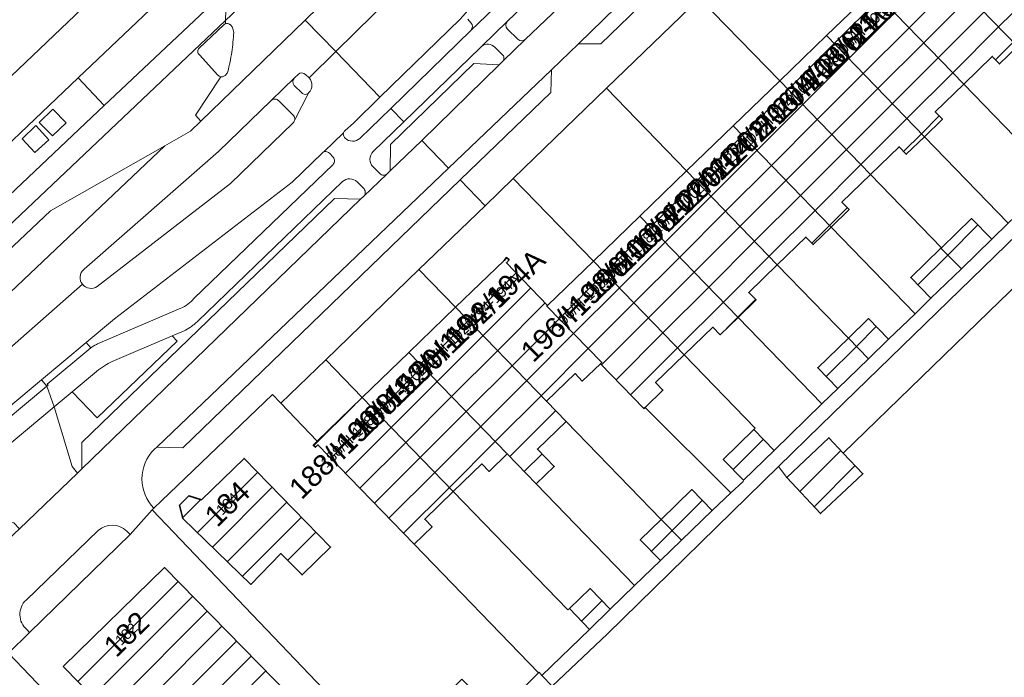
# Model space of a CAD drawing. Header units: metres. Extents: x 124322 to 125871, y 483990 to 485142.
# Tile 25 of 61: x 124645 to 124739, y 484591 to 484654. Entities that reach past the tile are written whole.
import ezdxf
from ezdxf.enums import TextEntityAlignment as Align

# ---------------------------------------------------------------- set-up
doc = ezdxf.new("R2010")
doc.units = ezdxf.units.M
for name, color, linetype, lineweight in [('00_GEO_Arcering', 252, 'Continuous', 15), ('B-RO-OG-BEBOUWING-GV', 7, 'Continuous', 35), ('B-RO-OG-BEBOUWING-T18', 7, 'Continuous', 18), ('B-RO-OG-BEBOUWING-T18 @ 0.5', 7, 'Continuous', 18), ('B-RO-OG-BEBOUWING-T18 @ 1', 7, 'Continuous', 18), ('B-RO-OG-TERREIN_ERF-GV', 7, 'Continuous', 0), ('B-RO-VH-VERHARDING_ASFALT-GV', 7, 'Continuous', 9), ('B-RO-VH-VERHARDING_GESLOTEN-GV', 252, 'Continuous', 18), ('B-RO-VH-VERHARDING_HALFVERHARDING_GRIND-GV', 7, 'Continuous', 9), ('B-RO-VH-VERHARDING_OPEN-GV', 7, 'Continuous', 9)]:
    doc.layers.add(name, color=color, linetype=linetype, lineweight=lineweight)
doc.styles.add('IBstijl', font='arial.ttf', dxfattribs={"height": 2})
pattern_1 = [(45, (0, 0), (-1.414213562, 1.414213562), [])]

# ---------------------------------------------------------------- blocks, each defined once
blk = doc.blocks.new('*U198')
at = {"layer": 'B-RO-OG-BEBOUWING-T18 @ 0.5', "style": 'IBstijl'}
blk.add_text('192/H-192/1', height=1, rotation=44.1, dxfattribs=at).set_placement((124685.672, 484622.587), align=Align.MIDDLE)
at = {"layer": 'B-RO-OG-BEBOUWING-T18 @ 1', "style": 'IBstijl'}
blk.add_text('192/H-192/1', height=2, rotation=44.1, dxfattribs=at).set_placement((124685.672, 484622.587), align=Align.MIDDLE)
blk = doc.blocks.new('*U311')
at = {"layer": 'B-RO-OG-BEBOUWING-T18 @ 0.5', "style": 'IBstijl'}
blk.add_text('188/H-188/1', height=1, rotation=44.1, dxfattribs=at).set_placement((124676.607, 484613.813), align=Align.MIDDLE)
at = {"layer": 'B-RO-OG-BEBOUWING-T18 @ 1', "style": 'IBstijl'}
blk.add_text('188/H-188/1', height=2, rotation=44.1, dxfattribs=at).set_placement((124676.607, 484613.813), align=Align.MIDDLE)
blk = doc.blocks.new('*U324')
at = {"layer": 'B-RO-OG-BEBOUWING-T18 @ 0.5', "style": 'IBstijl'}
blk.add_text('206/H-206/1', height=1, rotation=44.1, dxfattribs=at).set_placement((124721.113, 484648.546), align=Align.MIDDLE)
at = {"layer": 'B-RO-OG-BEBOUWING-T18 @ 1', "style": 'IBstijl'}
blk.add_text('206/H-206/1', height=2, rotation=44.1, dxfattribs=at).set_placement((124721.113, 484648.546), align=Align.MIDDLE)
blk = doc.blocks.new('*U326')
at = {"layer": 'B-RO-OG-BEBOUWING-T18 @ 0.5', "style": 'IBstijl'}
blk.add_text('202/H-202/1', height=1, rotation=44.1, dxfattribs=at).set_placement((124712.302, 484640.015), align=Align.MIDDLE)
at = {"layer": 'B-RO-OG-BEBOUWING-T18 @ 1', "style": 'IBstijl'}
blk.add_text('202/H-202/1', height=2, rotation=44.1, dxfattribs=at).set_placement((124712.302, 484640.015), align=Align.MIDDLE)
blk = doc.blocks.new('*U327')
at = {"layer": 'B-RO-OG-BEBOUWING-T18 @ 0.5', "style": 'IBstijl'}
blk.add_text('204/H-204/1', height=1, rotation=44.1, dxfattribs=at).set_placement((124716.797, 484644.367), align=Align.MIDDLE)
at = {"layer": 'B-RO-OG-BEBOUWING-T18 @ 1', "style": 'IBstijl'}
blk.add_text('204/H-204/1', height=2, rotation=44.1, dxfattribs=at).set_placement((124716.797, 484644.367), align=Align.MIDDLE)
blk = doc.blocks.new('*U333')
at = {"layer": 'B-RO-OG-BEBOUWING-T18 @ 0.5', "style": 'IBstijl'}
blk.add_text('194-194A', height=1, rotation=44.1, dxfattribs=at).set_placement((124690.285, 484627.052), align=Align.MIDDLE)
at = {"layer": 'B-RO-OG-BEBOUWING-T18 @ 1', "style": 'IBstijl'}
blk.add_text('194-194A', height=2, rotation=44.1, dxfattribs=at).set_placement((124690.285, 484627.052), align=Align.MIDDLE)
blk = doc.blocks.new('*U335')
at = {"layer": 'B-RO-OG-BEBOUWING-T18 @ 0.5', "style": 'IBstijl'}
blk.add_text('200/H-200/1', height=1, rotation=44.1, dxfattribs=at).set_placement((124707.702, 484635.561), align=Align.MIDDLE)
at = {"layer": 'B-RO-OG-BEBOUWING-T18 @ 1', "style": 'IBstijl'}
blk.add_text('200/H-200/1', height=2, rotation=44.1, dxfattribs=at).set_placement((124707.702, 484635.561), align=Align.MIDDLE)
blk = doc.blocks.new('*U338')
at = {"layer": 'B-RO-OG-BEBOUWING-T18 @ 0.5', "style": 'IBstijl'}
blk.add_text('198/H-198/1', height=1, rotation=44.1, dxfattribs=at).set_placement((124703.326, 484631.325), align=Align.MIDDLE)
at = {"layer": 'B-RO-OG-BEBOUWING-T18 @ 1', "style": 'IBstijl'}
blk.add_text('198/H-198/1', height=2, rotation=44.1, dxfattribs=at).set_placement((124703.326, 484631.325), align=Align.MIDDLE)
blk = doc.blocks.new('*U342')
at = {"layer": 'B-RO-OG-BEBOUWING-T18 @ 0.5', "style": 'IBstijl'}
blk.add_text('210/H-210/1', height=1, rotation=44.1, dxfattribs=at).set_placement((124730.177, 484657.321), align=Align.MIDDLE)
at = {"layer": 'B-RO-OG-BEBOUWING-T18 @ 1', "style": 'IBstijl'}
blk.add_text('210/H-210/1', height=2, rotation=44.1, dxfattribs=at).set_placement((124730.177, 484657.321), align=Align.MIDDLE)
blk = doc.blocks.new('*U346')
at = {"layer": 'B-RO-OG-BEBOUWING-T18 @ 0.5', "style": 'IBstijl'}
blk.add_text('182', height=1, rotation=44.1, dxfattribs=at).set_placement((124655.044, 484594.934), align=Align.MIDDLE)
at = {"layer": 'B-RO-OG-BEBOUWING-T18 @ 1', "style": 'IBstijl'}
blk.add_text('182', height=2, rotation=44.1, dxfattribs=at).set_placement((124655.044, 484594.934), align=Align.MIDDLE)
blk = doc.blocks.new('*U351')
at = {"layer": 'B-RO-OG-BEBOUWING-T18 @ 0.5', "style": 'IBstijl'}
blk.add_text('190/H-190/1', height=1, rotation=44.1, dxfattribs=at).set_placement((124681.043, 484618.106), align=Align.MIDDLE)
at = {"layer": 'B-RO-OG-BEBOUWING-T18 @ 1', "style": 'IBstijl'}
blk.add_text('190/H-190/1', height=2, rotation=44.1, dxfattribs=at).set_placement((124681.043, 484618.106), align=Align.MIDDLE)
blk = doc.blocks.new('*U354')
at = {"layer": 'B-RO-OG-BEBOUWING-T18 @ 0.5', "style": 'IBstijl'}
blk.add_text('208/H-208/1', height=1, rotation=44.1, dxfattribs=at).set_placement((124725.609, 484652.898), align=Align.MIDDLE)
at = {"layer": 'B-RO-OG-BEBOUWING-T18 @ 1', "style": 'IBstijl'}
blk.add_text('208/H-208/1', height=2, rotation=44.1, dxfattribs=at).set_placement((124725.609, 484652.898), align=Align.MIDDLE)
blk = doc.blocks.new('*U366')
at = {"layer": 'B-RO-OG-BEBOUWING-T18 @ 0.5', "style": 'IBstijl'}
blk.add_text('184', height=1, rotation=44.1, dxfattribs=at).set_placement((124664.712, 484607.41), align=Align.MIDDLE)
at = {"layer": 'B-RO-OG-BEBOUWING-T18 @ 1', "style": 'IBstijl'}
blk.add_text('184', height=2, rotation=44.1, dxfattribs=at).set_placement((124664.712, 484607.41), align=Align.MIDDLE)
blk = doc.blocks.new('*U374')
at = {"layer": 'B-RO-OG-BEBOUWING-T18 @ 0.5', "style": 'IBstijl'}
blk.add_text('196/H-196/1', height=1, rotation=44.1, dxfattribs=at).set_placement((124698.785, 484626.929), align=Align.MIDDLE)
at = {"layer": 'B-RO-OG-BEBOUWING-T18 @ 1', "style": 'IBstijl'}
blk.add_text('196/H-196/1', height=2, rotation=44.1, dxfattribs=at).set_placement((124698.785, 484626.929), align=Align.MIDDLE)

msp = doc.modelspace()

# ---------------------------------------------------------------- hatches: boundary and pattern name
at = {"layer": '00_GEO_Arcering'}
h = msp.add_hatch(dxfattribs=at)
h.set_pattern_fill('BEBOUWING', color=256)
h.set_pattern_definition(pattern_1)
h.paths.add_polyline_path([(124735.438, 484665.197), (124730.979, 484660.881), (124740.35, 484651.201), (124742.072, 484652.871), (124741.376, 484653.589), (124744.11, 484656.24)])
h = msp.add_hatch(dxfattribs=at)
h.set_pattern_fill('BEBOUWING', color=256)
h.set_pattern_definition(pattern_1)
h.paths.add_polyline_path([(124730.979, 484660.881), (124726.522, 484656.566), (124735.201, 484647.601), (124737.932, 484650.249), (124738.628, 484649.531), (124740.35, 484651.201)])
h = msp.add_hatch(dxfattribs=at)
h.set_pattern_fill('BEBOUWING', color=256)
h.set_pattern_definition(pattern_1)
h.paths.add_polyline_path([(124726.522, 484656.566), (124722.06, 484652.246), (124731.438, 484642.559), (124733.168, 484644.236), (124732.471, 484644.954), (124735.201, 484647.601)])
h = msp.add_hatch(dxfattribs=at)
h.set_pattern_fill('BEBOUWING', color=256)
h.set_pattern_definition(pattern_1)
h.paths.add_polyline_path([(124722.06, 484652.246), (124717.589, 484647.917), (124726.275, 484638.945), (124729.013, 484641.6), (124729.709, 484640.882), (124731.438, 484642.559)])
h = msp.add_hatch(dxfattribs=at)
h.set_pattern_fill('BEBOUWING', color=256)
h.set_pattern_definition(pattern_1)
h.paths.add_polyline_path([(124717.589, 484647.917), (124713.127, 484643.597), (124722.512, 484633.903), (124724.234, 484635.573), (124723.538, 484636.291), (124726.275, 484638.945)])
h = msp.add_hatch(dxfattribs=at)
h.set_pattern_fill('BEBOUWING', color=256)
h.set_pattern_definition(pattern_1)
h.paths.add_polyline_path([(124713.127, 484643.597), (124708.667, 484639.279), (124717.36, 484630.3), (124720.094, 484632.951), (124720.79, 484632.233), (124722.512, 484633.903)])
h = msp.add_hatch(dxfattribs=at)
h.set_pattern_fill('BEBOUWING', color=256)
h.set_pattern_definition(pattern_1)
h.paths.add_polyline_path([(124708.667, 484639.279), (124704.208, 484634.962), (124713.6, 484625.261), (124715.322, 484626.931), (124714.626, 484627.649), (124717.36, 484630.3)])
h = msp.add_hatch(dxfattribs=at)
h.set_pattern_fill('BEBOUWING', color=256)
h.set_pattern_definition(pattern_1)
h.paths.add_polyline_path([(124704.208, 484634.962), (124699.748, 484630.644), (124708.448, 484621.658), (124711.182, 484624.309), (124711.878, 484623.591), (124713.6, 484625.261)])
h = msp.add_hatch(dxfattribs=at)
h.set_pattern_fill('BEBOUWING', color=256)
h.set_pattern_definition(pattern_1)
h.paths.add_polyline_path([(124737.887, 484632.733), (124735.958, 484634.722), (124733.073, 484631.924), (124733.027, 484631.879), (124734.977, 484629.91)])
h = msp.add_hatch(dxfattribs=at)
h.set_pattern_fill('BEBOUWING', color=256)
h.set_pattern_definition(pattern_1)
h.paths.add_polyline_path([(124734.977, 484629.91), (124733.027, 484631.879), (124730.137, 484629.076), (124732.066, 484627.087)])
h = msp.add_hatch(dxfattribs=at)
h.set_pattern_fill('BEBOUWING', color=256)
h.set_pattern_definition(pattern_1)
h.paths.add_polyline_path([(124695.373, 484626.409), (124691.429, 484630.482), (124691.68, 484630.761), (124691.45, 484630.987), (124691.199, 484630.719), (124686.554, 484626.222), (124695.261, 484617.225), (124697.993, 484619.874), (124698.689, 484619.156), (124700.435, 484620.816), (124700.556, 484620.933), (124695.294, 484626.332)])
h = msp.add_hatch(dxfattribs=at)
h.set_pattern_fill('BEBOUWING', color=256)
h.set_pattern_definition(pattern_1)
h.paths.add_polyline_path([(124699.748, 484630.644), (124695.373, 484626.409), (124695.294, 484626.332), (124700.556, 484620.933), (124700.435, 484620.816), (124704.594, 484616.528), (124704.708, 484616.639), (124706.41, 484618.289), (124705.714, 484619.007), (124708.448, 484621.658)])
h = msp.add_hatch(dxfattribs=at)
h.set_pattern_fill('BEBOUWING', color=256)
h.set_pattern_definition(pattern_1)
h.paths.add_polyline_path([(124686.554, 484626.222), (124682.091, 484621.904), (124691.499, 484612.184), (124694.281, 484609.31), (124696.004, 484610.98), (124694.396, 484612.639), (124697.132, 484615.292), (124695.261, 484617.225)])
h = msp.add_hatch(dxfattribs=at)
h.set_pattern_fill('BEBOUWING', color=256)
h.set_pattern_definition(pattern_1)
h.paths.add_polyline_path([(124724.16, 484623.277), (124726.083, 484621.283), (124728.017, 484623.16), (124726.088, 484625.148)])
h = msp.add_hatch(dxfattribs=at)
h.set_pattern_fill('BEBOUWING', color=256)
h.set_pattern_definition(pattern_1)
h.paths.add_polyline_path([(124726.083, 484621.283), (124724.16, 484623.277), (124721.237, 484620.44), (124723.165, 484618.453)])
h = msp.add_hatch(dxfattribs=at)
h.set_pattern_fill('BEBOUWING', color=256)
h.set_pattern_definition(pattern_1)
h.paths.add_polyline_path([(124682.091, 484621.904), (124677.629, 484617.585), (124686.345, 484608.579), (124689.077, 484611.228), (124689.773, 484610.51), (124691.499, 484612.184)])
h = msp.add_hatch(dxfattribs=at)
h.set_pattern_fill('BEBOUWING', color=256)
h.set_pattern_definition(pattern_1)
h.paths.add_polyline_path([(124677.629, 484617.585), (124673.295, 484613.391), (124673.17, 484613.269), (124672.939, 484613.029), (124673.149, 484612.818), (124673.386, 484613.047), (124682.586, 484603.541), (124684.31, 484605.212), (124683.613, 484605.93), (124686.345, 484608.579)])
h = msp.add_hatch(dxfattribs=at)
h.set_pattern_fill('BEBOUWING', color=256)
h.set_pattern_definition(pattern_1)
h.paths.add_polyline_path([(124717.045, 484612.516), (124715.117, 484614.504), (124712.186, 484611.661), (124714.114, 484609.673)])
h = msp.add_hatch(dxfattribs=at)
h.set_pattern_fill('BEBOUWING', color=256)
h.set_pattern_definition(pattern_1)
h.paths.add_polyline_path([(124723.677, 484612.266), (124722.305, 484613.722), (124718.257, 484609.909), (124721.501, 484606.466), (124725.549, 484610.279)])
h = msp.add_hatch(dxfattribs=at)
h.set_pattern_fill('BEBOUWING', color=256)
h.set_pattern_definition(pattern_1)
h.paths.add_polyline_path([(124660.459, 484606.009), (124666.957, 484599.69), (124669.828, 484602.632), (124671.859, 484600.601), (124674.59, 484603.263), (124666.309, 484611.749), (124662.239, 484607.799), (124661.039, 484608.17), (124660.12, 484607.259)])
h = msp.add_hatch(dxfattribs=at)
h.set_pattern_fill('BEBOUWING', color=256)
h.set_pattern_definition(pattern_1)
h.paths.add_polyline_path([(124711.121, 484606.77), (124709.192, 484608.759), (124706.232, 484605.889), (124708.183, 484603.92)])
h = msp.add_hatch(dxfattribs=at)
h.set_pattern_fill('BEBOUWING', color=256)
h.set_pattern_definition(pattern_1)
h.paths.add_polyline_path([(124706.232, 484605.889), (124704.245, 484603.962), (124706.175, 484601.972), (124708.183, 484603.92)])
h = msp.add_hatch(dxfattribs=at)
h.set_pattern_fill('BEBOUWING', color=256)
h.set_pattern_definition(pattern_1)
h.paths.add_polyline_path([(124648.999, 484591.819), (124667.02, 484573.401), (124676.71, 484582.881), (124658.689, 484601.299)])
h = msp.add_hatch(dxfattribs=at)
h.set_pattern_fill('BEBOUWING', color=256)
h.set_pattern_definition(pattern_1)
h.paths.add_polyline_path([(124697.45, 484597.368), (124699.378, 484595.379), (124701.359, 484597.3), (124699.431, 484599.289)])

# ---------------------------------------------------------------- linework, layer by layer
at = {"layer": 'B-RO-OG-BEBOUWING-GV'}
for points in [[(124735.438, 484665.197), (124730.979, 484660.881), (124740.35, 484651.201), (124742.072, 484652.871), (124741.376, 484653.589), (124744.11, 484656.24)], [(124730.979, 484660.881), (124726.522, 484656.566), (124735.201, 484647.601), (124737.932, 484650.249), (124738.628, 484649.531), (124740.35, 484651.201)], [(124726.522, 484656.566), (124722.06, 484652.246), (124731.438, 484642.559), (124733.168, 484644.236), (124732.471, 484644.954), (124735.201, 484647.601)], [(124722.06, 484652.246), (124717.589, 484647.917), (124726.275, 484638.945), (124729.013, 484641.6), (124729.709, 484640.882), (124731.438, 484642.559)], [(124717.589, 484647.917), (124713.127, 484643.597), (124722.512, 484633.903), (124724.234, 484635.573), (124723.538, 484636.291), (124726.275, 484638.945)], [(124713.127, 484643.597), (124708.667, 484639.279), (124717.36, 484630.3), (124720.094, 484632.951), (124720.79, 484632.233), (124722.512, 484633.903)], [(124708.667, 484639.279), (124704.208, 484634.962), (124713.6, 484625.261), (124715.322, 484626.931), (124714.626, 484627.649), (124717.36, 484630.3)], [(124704.208, 484634.962), (124699.748, 484630.644), (124708.448, 484621.658), (124711.182, 484624.309), (124711.878, 484623.591), (124713.6, 484625.261)], [(124737.887, 484632.733), (124735.958, 484634.722), (124733.073, 484631.924), (124733.027, 484631.879), (124734.977, 484629.91)], [(124734.977, 484629.91), (124733.027, 484631.879), (124730.137, 484629.076), (124732.066, 484627.087)], [(124695.373, 484626.409), (124691.429, 484630.482), (124691.68, 484630.761), (124691.45, 484630.987), (124691.199, 484630.719), (124686.554, 484626.222), (124695.261, 484617.225), (124697.993, 484619.874), (124698.689, 484619.156), (124700.435, 484620.816), (124700.556, 484620.933), (124695.294, 484626.332)], [(124699.748, 484630.644), (124695.373, 484626.409), (124695.294, 484626.332), (124700.556, 484620.933), (124700.435, 484620.816), (124704.594, 484616.528), (124704.708, 484616.639), (124706.41, 484618.289), (124705.714, 484619.007), (124708.448, 484621.658)], [(124686.554, 484626.222), (124682.091, 484621.904), (124691.499, 484612.184), (124694.281, 484609.31), (124696.004, 484610.98), (124694.396, 484612.639), (124697.132, 484615.292), (124695.261, 484617.225)], [(124724.16, 484623.277), (124726.083, 484621.283), (124728.017, 484623.16), (124726.088, 484625.148)], [(124726.083, 484621.283), (124724.16, 484623.277), (124721.237, 484620.44), (124723.165, 484618.453)], [(124682.091, 484621.904), (124677.629, 484617.585), (124686.345, 484608.579), (124689.077, 484611.228), (124689.773, 484610.51), (124691.499, 484612.184)], [(124677.629, 484617.585), (124673.295, 484613.391), (124673.17, 484613.269), (124672.939, 484613.029), (124673.149, 484612.818), (124673.386, 484613.047), (124682.586, 484603.541), (124684.31, 484605.212), (124683.613, 484605.93), (124686.345, 484608.579)], [(124717.045, 484612.516), (124715.117, 484614.504), (124712.186, 484611.661), (124714.114, 484609.673)], [(124723.677, 484612.266), (124722.305, 484613.722), (124718.257, 484609.909), (124721.501, 484606.466), (124725.549, 484610.279)], [(124660.459, 484606.009), (124666.957, 484599.69), (124669.828, 484602.632), (124671.859, 484600.601), (124674.59, 484603.263), (124666.309, 484611.749), (124662.239, 484607.799), (124661.039, 484608.17), (124660.12, 484607.259)], [(124711.121, 484606.77), (124709.192, 484608.759), (124706.232, 484605.889), (124708.183, 484603.92)], [(124706.232, 484605.889), (124704.245, 484603.962), (124706.175, 484601.972), (124708.183, 484603.92)], [(124648.999, 484591.819), (124667.02, 484573.401), (124676.71, 484582.881), (124658.689, 484601.299)], [(124697.45, 484597.368), (124699.378, 484595.379), (124701.359, 484597.3), (124699.431, 484599.289)]]:
    msp.add_lwpolyline(points, close=True, dxfattribs=at)
at = {"layer": 'B-RO-OG-TERREIN_ERF-GV'}
for points in [[(124726.522, 484656.566), (124718.855, 484664.486), (124709.921, 484655.838), (124717.589, 484647.917), (124722.06, 484652.246)], [(124717.589, 484647.917), (124709.921, 484655.838), (124700.998, 484647.201), (124708.667, 484639.279), (124713.127, 484643.597)], [(124740.35, 484651.201), (124738.628, 484649.531), (124737.932, 484650.249), (124735.201, 484647.601), (124741.998, 484640.581), (124743.932, 484642.457), (124745.861, 484640.469), (124748.377, 484642.91)], [(124735.201, 484647.601), (124732.471, 484644.954), (124733.168, 484644.236), (124731.438, 484642.559), (124739.467, 484634.266), (124741.964, 484636.688), (124740.035, 484638.676), (124741.998, 484640.581)], [(124708.667, 484639.279), (124700.998, 484647.201), (124692.078, 484638.566), (124699.748, 484630.644), (124704.208, 484634.962)], [(124731.438, 484642.559), (124729.709, 484640.882), (124729.013, 484641.6), (124726.275, 484638.945), (124733.073, 484631.924), (124735.958, 484634.722), (124737.887, 484632.733), (124739.467, 484634.266)], [(124726.275, 484638.945), (124723.538, 484636.291), (124724.234, 484635.573), (124722.512, 484633.903), (124730.542, 484625.609), (124732.066, 484627.087), (124730.137, 484629.076), (124733.027, 484631.879), (124733.073, 484631.924)], [(124692.078, 484638.566), (124689.377, 484635.952), (124683.058, 484629.835), (124686.554, 484626.222), (124691.199, 484630.719), (124691.45, 484630.987), (124691.68, 484630.761), (124691.429, 484630.482), (124695.373, 484626.409), (124699.748, 484630.644)], [(124722.512, 484633.903), (124720.79, 484632.233), (124720.094, 484632.951), (124717.36, 484630.3), (124724.16, 484623.277), (124726.088, 484625.148), (124728.017, 484623.16), (124730.542, 484625.609)], [(124686.554, 484626.222), (124683.058, 484629.835), (124674.134, 484621.197), (124677.629, 484617.585), (124682.091, 484621.904)], [(124717.36, 484630.3), (124714.626, 484627.649), (124715.322, 484626.931), (124713.6, 484625.261), (124721.632, 484616.965), (124723.165, 484618.453), (124721.237, 484620.44), (124724.16, 484623.277)], [(124713.6, 484625.261), (124711.878, 484623.591), (124711.182, 484624.309), (124708.448, 484621.658), (124715.25, 484614.633), (124715.117, 484614.504), (124717.045, 484612.516), (124721.632, 484616.965)], [(124677.629, 484617.585), (124674.134, 484621.197), (124669.831, 484617.032), (124673.295, 484613.391)], [(124708.448, 484621.658), (124705.714, 484619.007), (124706.41, 484618.289), (124704.708, 484616.639), (124712.921, 484608.456), (124714.09, 484609.55), (124714.114, 484609.673), (124712.186, 484611.661), (124715.117, 484614.504), (124715.25, 484614.633)], [(124704.708, 484616.639), (124704.594, 484616.528), (124700.435, 484620.816), (124698.689, 484619.156), (124697.993, 484619.874), (124695.261, 484617.225), (124697.132, 484615.292), (124706.232, 484605.889), (124709.192, 484608.759), (124711.121, 484606.77), (124712.921, 484608.456)], [(124682.586, 484603.541), (124673.386, 484613.047), (124673.149, 484612.818), (124672.939, 484613.029), (124673.17, 484613.269), (124673.295, 484613.391), (124669.831, 484617.032), (124669.022, 484617.883), (124658.4, 484607.682), (124657.672, 484606.985), (124657.514, 484606.834), (124680.79, 484582.47), (124683.225, 484579.956), (124686.485, 484583.213), (124683.128, 484586.574), (124687.16, 484590.603), (124690.517, 484587.242), (124694.505, 484591.226)], [(124697.132, 484615.292), (124694.396, 484612.639), (124696.004, 484610.98), (124694.281, 484609.31), (124703.703, 484599.573), (124706.175, 484601.972), (124704.245, 484603.962), (124706.232, 484605.889)], [(124660.459, 484606.009), (124660.12, 484607.259), (124661.039, 484608.17), (124662.239, 484607.799), (124666.309, 484611.749), (124674.59, 484603.263), (124671.859, 484600.601), (124669.828, 484602.632), (124666.957, 484599.69)], [(124694.281, 484609.31), (124691.499, 484612.184), (124689.773, 484610.51), (124689.077, 484611.228), (124686.345, 484608.579), (124697.318, 484597.24), (124697.45, 484597.368), (124699.431, 484599.289), (124701.359, 484597.3), (124703.703, 484599.573)], [(124686.345, 484608.579), (124683.613, 484605.93), (124684.31, 484605.212), (124682.586, 484603.541), (124694.505, 484591.226), (124694.549, 484591.27), (124694.833, 484590.97), (124699.378, 484595.379), (124697.45, 484597.368), (124697.318, 484597.24)], [(124657.514, 484606.834), (124655.407, 484604.456), (124645.786, 484595.084), (124643.749, 484593.105), (124654.67, 484581.67), (124667.13, 484569.24), (124680.79, 484582.47)], [(124648.999, 484591.819), (124658.689, 484601.299), (124676.71, 484582.881), (124667.02, 484573.401)], [(124643.749, 484593.105), (124643.635, 484593.224), (124630.299, 484580.463), (124652.23, 484558.07), (124656.147, 484553.731), (124662.167, 484559.561), (124659.732, 484562.075), (124663.324, 484565.554), (124665.759, 484563.04), (124669.565, 484566.726), (124667.13, 484569.24), (124654.67, 484581.67)]]:
    msp.add_lwpolyline(points, close=True, dxfattribs=at)
msp.add_lwpolyline([(124758.442, 484645.877), (124738.657, 484626.811), (124723.677, 484612.266), (124725.549, 484610.279), (124721.501, 484606.466), (124718.257, 484609.909), (124717.472, 484610.991), (124701.1, 484594.94), (124695.816, 484589.931), (124721.502, 484562.787), (124722.479, 484561.756), (124728.23, 484566.63), (124733.89, 484572.13), (124743.95, 484581.82)], dxfattribs=at)
at = {"layer": 'B-RO-VH-VERHARDING_ASFALT-GV'}
msp.add_lwpolyline([(124719.981, 484683.587), (124703.114, 484667.253), (124698.38, 484662.736), (124690.246, 484654.859), (124688.015, 484652.745), (124680.365, 484645.262), (124681.601, 484643.985), (124688.955, 484651.088), (124689.088, 484651.22), (124691.517, 484653.617), (124695.694, 484657.619), (124699.042, 484660.89), (124721.276, 484682.195)], dxfattribs=at)
at = {"layer": 'B-RO-VH-VERHARDING_GESLOTEN-GV'}
for points in [[(124682.526, 484657.634), (124682.323, 484657.833), (124675.093, 484650.709), (124679.323, 484646.339), (124687, 484653.804), (124688.965, 484656.095), (124692.02, 484659.976), (124694.405, 484663.137), (124695.515, 484664.459), (124695.684, 484664.641), (124696.202, 484665.496), (124701.207, 484672.782), (124719.459, 484690.376)], [(124685.406, 484666.757), (124681.908, 484663.158), (124681.89, 484663.14), (124681.063, 484662.42), (124672.168, 484653.73), (124675.093, 484650.709), (124682.323, 484657.833), (124682.119, 484658.034)], [(124664.542, 484653.684), (124664.638, 484656.635), (124663.698, 484655.737), (124652.917, 484645.534), (124629.307, 484623.19), (124629.189, 484623.079)], [(124672.194, 484648.519), (124672.532, 484648.185), (124675.093, 484650.709), (124672.168, 484653.73), (124662.175, 484644.051), (124661.184, 484643.082), (124658.713, 484641.68), (124642.694, 484626.535), (124635.378, 484619.548), (124627.865, 484612.507), (124608.347, 484594.013), (124604.603, 484590.493), (124601.398, 484587.84), (124587.235, 484576.614), (124586.451, 484575.992), (124585.273, 484575.815), (124582.643, 484573.15)], [(124630.782, 484621.716), (124664.542, 484653.684)], [(124675.996, 484643.165), (124676.783, 484643.869), (124679.323, 484646.339), (124675.093, 484650.709), (124672.532, 484648.185)], [(124651.001, 484629.861), (124663.85, 484641.138), (124668.922, 484646.034), (124671.131, 484648.188), (124671.492, 484648.529)], [(124672.518, 484646.779), (124671.161, 484644.174)], [(124678.665, 484641.149), (124681.601, 484643.985), (124680.365, 484645.262), (124677.401, 484642.397)], [(124671.016, 484643.899), (124665.013, 484638.073), (124652.265, 484628.228)], [(124675.836, 484642.932), (124673.938, 484641.1)], [(124673.938, 484641.1), (124675.836, 484642.932)], [(124613.849, 484589.103), (124633.951, 484608.395), (124634.844, 484609.196), (124646.923, 484619.27), (124651.209, 484622.85), (124653.905, 484625.13), (124670.921, 484638.221), (124673.775, 484640.98)], [(124674.476, 484640.972), (124674.846, 484640.588)], [(124674.831, 484639.906), (124661.519, 484627.054)], [(124677.783, 484636.863), (124679.98, 484638.983)], [(124679.317, 484639.026), (124678.649, 484639.696)], [(124661.849, 484624.853), (124675.75, 484638.268)], [(124677.139, 484638.224), (124677.797, 484637.561)], [(124650.848, 484628.44), (124640.895, 484619.705), (124629.244, 484608.869), (124620.641, 484600.555), (124614.1, 484594.237), (124609.201, 484589.495), (124603.001, 484583.532), (124591.225, 484571.526)], [(124591.225, 484571.526), (124603.001, 484583.532), (124609.201, 484589.495), (124614.1, 484594.237), (124620.641, 484600.555), (124629.244, 484608.869), (124640.895, 484619.705), (124650.848, 484628.44)], [(124660.251, 484626.124), (124652.289, 484622.711)], [(124653.697, 484621.028), (124659.419, 484623.499), (124660.523, 484623.948)], [(124661.19, 484624.333), (124661.27, 484624.388)], [(124651.64, 484622.34), (124647.475, 484618.875), (124647.575, 484618.768), (124647.42, 484618.663), (124648.123, 484616.683), (124649.864, 484618.122), (124652.19, 484620.077)]]:
    msp.add_lwpolyline(points, dxfattribs=at)
for points in [[(124675.512, 484663.679), (124672.446, 484664.088), (124664.638, 484656.635), (124664.542, 484653.684), (124674.489, 484663.125)], [(124647.978, 484642.644), (124649.277, 484643.879), (124648.005, 484645.195), (124646.705, 484643.92)], [(124646.285, 484641.033), (124647.617, 484642.252), (124646.386, 484643.621), (124645.075, 484642.358)], [(124658.713, 484641.68), (124647.768, 484635.469), (124592.502, 484583.168), (124586.627, 484577.196), (124585.313, 484575.86), (124585.294, 484575.837), (124585.273, 484575.815), (124586.451, 484575.992), (124587.235, 484576.614), (124601.398, 484587.84), (124604.603, 484590.493), (124608.347, 484594.013), (124627.865, 484612.507), (124635.378, 484619.548), (124642.694, 484626.535)], [(124648.123, 484616.683), (124647.42, 484618.663), (124635.349, 484608.582), (124637.309, 484607.665)]]:
    msp.add_lwpolyline(points, close=True, dxfattribs=at)
for points in [[(124671.492, 484648.529, -0.402495), (124672.194, 484648.519)], [(124672.532, 484648.185, -0.411071), (124672.518, 484646.779)], [(124671.161, 484644.174, -0.171236), (124671.016, 484643.899)], [(124675.995, 484642.419, -0.256501), (124675.813, 484642.819)], [(124675.813, 484642.819, -0.061213), (124675.836, 484642.932)], [(124675.836, 484642.932, -0.061385), (124675.891, 484643.043)], [(124675.891, 484643.043, -0.033089), (124675.996, 484643.165)], [(124676.697, 484642.131, -0.190396), (124675.995, 484642.419)], [(124677.401, 484642.397, -0.187559), (124676.697, 484642.131)], [(124673.775, 484640.98, -0.054896), (124673.85, 484641.049)], [(124673.85, 484641.049, -0.062258), (124673.938, 484641.1)], [(124673.938, 484641.1, -0.11657), (124674.152, 484641.137)], [(124674.152, 484641.137, -0.20664), (124674.476, 484640.972)], [(124678.35, 484640.379, -0.193699), (124678.665, 484641.149)], [(124674.968, 484640.256, -0.19121), (124674.831, 484639.906)], [(124674.846, 484640.588, -0.180676), (124674.968, 484640.256)], [(124678.649, 484639.696, -0.197604), (124678.35, 484640.379)], [(124679.645, 484638.872, -0.195065), (124679.317, 484639.026)], [(124679.98, 484638.983, -0.188171), (124679.645, 484638.872)], [(124675.75, 484638.268, -0.191429), (124676.44, 484638.528)], [(124676.44, 484638.528, -0.197939), (124677.139, 484638.224)], [(124677.913, 484637.176, -0.15456), (124677.783, 484636.863)], [(124677.797, 484637.561, -0.186516), (124677.913, 484637.176)], [(124650.608, 484629.155, -0.219377), (124651.001, 484629.861)], [(124650.848, 484628.44, -0.204193), (124650.608, 484629.155)], [(124651.521, 484628.046, -0.195957), (124650.848, 484628.44)], [(124652.265, 484628.228, -0.193169), (124651.521, 484628.046)], [(124661.519, 484627.054, -0.057334), (124660.94, 484626.517)], [(124660.94, 484626.517, -0.057075), (124660.251, 484626.124)], [(124661.567, 484624.611, 0.015179), (124661.849, 484624.853)], [(124660.523, 484623.948, 0.034304), (124661.19, 484624.333)], [(124661.27, 484624.388, 0.018849), (124661.567, 484624.611)], [(124651.944, 484622.543, 0.02959), (124651.64, 484622.34)], [(124652.289, 484622.711, 0.036102), (124651.944, 484622.543)], [(124652.949, 484620.631, -0.033827), (124653.697, 484621.028)], [(124652.19, 484620.077, -0.037244), (124652.949, 484620.631)]]:
    msp.add_lwpolyline(points, format="xyb", dxfattribs=at)
at = {"layer": 'B-RO-VH-VERHARDING_HALFVERHARDING_GRIND-GV'}
msp.add_lwpolyline([(124780.758, 484672.082), (124778.233, 484669.593), (124778.108, 484669.72), (124758.14, 484650.49), (124721.51, 484614.95), (124717.472, 484610.991), (124718.257, 484609.909), (124722.305, 484613.722), (124723.677, 484612.266), (124738.657, 484626.811), (124758.442, 484645.877), (124764.468, 484651.82), (124782.336, 484668.888), (124786.688, 484664.371)], dxfattribs=at)
at = {"layer": 'B-RO-VH-VERHARDING_OPEN-GV'}
for points in [[(124755.339, 484701.52), (124756.406, 484700.932), (124760.472, 484698.76), (124751.042, 484707.573), (124746.956, 484703.735), (124746.636, 484703.409), (124745.577, 484702.241), (124697.372, 484655.906), (124697.104, 484655.565), (124693.232, 484651.872), (124691.092, 484649.794), (124690.724, 484649.438), (124683.317, 484642.212), (124685.892, 484639.552), (124695.736, 484648.966), (124698.325, 484651.446), (124748.742, 484700.573)], [(124748.955, 484700.791), (124748.742, 484700.573), (124748.667, 484698.034), (124700.469, 484651.446), (124698.325, 484651.446), (124695.736, 484648.966), (124695.674, 484646.807), (124686.993, 484638.415), (124689.377, 484635.952), (124692.078, 484638.566), (124700.998, 484647.201), (124709.921, 484655.838), (124718.855, 484664.486), (124727.772, 484673.117)], [(124650.43, 484648.201), (124660.458, 484657.755), (124661.003, 484657.17), (124664.773, 484660.746), (124659.112, 484666.715)], [(124681.063, 484662.42), (124680.569, 484663.006), (124675.512, 484663.679), (124674.489, 484663.125), (124664.542, 484653.684), (124664.531, 484653.374)], [(124658.894, 484662.549), (124654.897, 484658.761), (124642.642, 484647.083), (124623.368, 484628.741), (124623.29, 484628.662), (124623.251, 484628.623), (124623.211, 484628.584), (124623.129, 484628.508), (124623.088, 484628.471), (124623.047, 484628.434), (124611.957, 484617.863)], [(124623.047, 484628.434), (124623.088, 484628.471), (124623.129, 484628.508), (124623.211, 484628.584), (124623.251, 484628.623), (124623.29, 484628.662), (124623.368, 484628.741), (124642.642, 484647.083), (124654.897, 484658.761), (124658.894, 484662.549)], [(124664.084, 484648.294), (124661.664, 484644.625), (124662.175, 484644.051), (124672.168, 484653.73), (124681.063, 484662.42)], [(124695.694, 484657.619), (124691.517, 484653.617)], [(124693.232, 484651.872), (124697.104, 484655.565)], [(124688.015, 484652.745), (124690.246, 484654.859)], [(124664.531, 484653.374), (124664.542, 484653.684), (124630.782, 484621.716)], [(124662.03, 484651.05), (124664.374, 484653.275)], [(124664.966, 484653.318), (124664.998, 484653.293), (124665.027, 484653.265)], [(124687.724, 484653.811), (124688.036, 484653.474)], [(124691.517, 484653.617), (124689.088, 484651.22)], [(124691.499, 484652.88), (124692.538, 484651.873)], [(124692.538, 484651.873), (124691.499, 484652.88)], [(124689.088, 484651.22), (124688.955, 484651.088), (124681.601, 484643.985), (124678.665, 484641.149)], [(124691.092, 484649.794), (124693.232, 484651.872)], [(124663.804, 484648.468), (124662.036, 484650.386)], [(124691.02, 484650.442), (124690.32, 484651.125)], [(124690.32, 484651.125), (124691.02, 484650.442)], [(124739.467, 484634.266), (124737.887, 484632.733), (124734.977, 484629.91), (124732.066, 484627.087), (124730.542, 484625.609), (124728.017, 484623.16), (124726.083, 484621.283), (124723.165, 484618.453), (124721.632, 484616.965), (124717.045, 484612.516), (124714.114, 484609.673), (124714.09, 484609.55), (124712.921, 484608.456), (124711.121, 484606.77), (124708.183, 484603.92), (124706.175, 484601.972), (124703.703, 484599.573), (124701.359, 484597.3), (124699.378, 484595.379), (124694.833, 484590.97), (124695.816, 484589.931), (124701.1, 484594.94), (124717.472, 484610.991), (124721.51, 484614.95), (124758.14, 484650.49)], [(124679.98, 484638.983), (124680.306, 484639.307), (124680.317, 484641.822), (124688.306, 484649.571), (124690.724, 484649.438), (124691.092, 484649.794)], [(124671.492, 484648.529), (124671.131, 484648.188)], [(124672.532, 484648.185), (124672.194, 484648.519)], [(124611.526, 484617.433), (124583.547, 484590.759), (124586.662, 484587.462), (124620.592, 484619.809), (124621.622, 484620.788), (124626.862, 484625.738), (124650.43, 484648.201)], [(124647.768, 484635.469), (124658.713, 484641.68), (124661.184, 484643.082), (124662.175, 484644.051), (124661.664, 484644.625), (124664.084, 484648.294)], [(124671.131, 484648.188), (124668.922, 484646.034)], [(124671.124, 484647.475), (124671.831, 484646.773)], [(124671.831, 484646.773), (124671.124, 484647.475)], [(124671.161, 484644.174), (124672.518, 484646.779)], [(124668.922, 484646.034), (124663.85, 484641.138)], [(124671.034, 484644.584), (124669.62, 484646.017)], [(124669.62, 484646.017), (124671.034, 484644.584)], [(124652.265, 484628.228), (124665.013, 484638.073), (124671.016, 484643.899)], [(124657.953, 484612.831), (124685.892, 484639.552), (124683.317, 484642.212), (124680.306, 484639.307), (124679.98, 484638.983), (124677.783, 484636.863), (124677.469, 484636.576), (124650.786, 484610.753), (124650.358, 484610.346), (124644.817, 484604.998), (124643.227, 484603.508)], [(124663.85, 484641.138), (124651.001, 484629.861)], [(124678.649, 484639.696), (124679.317, 484639.026)], [(124683.058, 484629.835), (124689.377, 484635.952), (124686.993, 484638.415), (124660.447, 484612.752), (124657.953, 484612.831), (124657.74, 484612.638)], [(124675.75, 484638.268), (124661.849, 484624.853)], [(124677.797, 484637.561), (124677.139, 484638.224)], [(124660.523, 484623.948), (124659.419, 484623.499), (124659.899, 484622.983), (124652.262, 484615.64), (124649.864, 484618.122), (124648.123, 484616.683), (124649.851, 484610.967), (124650.358, 484610.346), (124650.786, 484610.753), (124650.793, 484613.269), (124674.965, 484636.637), (124677.469, 484636.576)], [(124677.469, 484636.576), (124677.783, 484636.863)], [(124585.273, 484575.815), (124585.294, 484575.837), (124585.313, 484575.86), (124586.627, 484577.196), (124592.502, 484583.168), (124647.768, 484635.469)], [(124657.672, 484606.985), (124658.4, 484607.682), (124669.022, 484617.883), (124669.831, 484617.032), (124674.134, 484621.197), (124683.058, 484629.835)], [(124661.27, 484624.388), (124661.19, 484624.333)], [(124657.74, 484612.638), (124657.953, 484612.831)], [(124655.08, 484604.779), (124655.407, 484604.456), (124657.514, 484606.834), (124657.672, 484606.985)], [(124652.348, 484604.847), (124645.438, 484598.176)], [(124645.438, 484598.176), (124652.348, 484604.847)], [(124645.506, 484595.374), (124645.786, 484595.084), (124655.407, 484604.456)], [(124655.407, 484604.456), (124655.08, 484604.779)], [(124643.339, 484593.61), (124643.677, 484593.265), (124643.635, 484593.224), (124643.749, 484593.105), (124645.786, 484595.084), (124645.506, 484595.374)]]:
    msp.add_lwpolyline(points, dxfattribs=at)
for points in [[(124748.742, 484700.573), (124698.325, 484651.446), (124700.469, 484651.446), (124748.667, 484698.034)], [(124690.724, 484649.438), (124688.306, 484649.571), (124680.317, 484641.822), (124680.306, 484639.307), (124683.317, 484642.212)], [(124686.993, 484638.415), (124695.674, 484646.807), (124695.736, 484648.966), (124685.892, 484639.552), (124657.953, 484612.831), (124660.447, 484612.752)], [(124652.917, 484645.534), (124650.43, 484648.201), (124626.862, 484625.738), (124629.307, 484623.19)], [(124647.978, 484642.644), (124646.705, 484643.92), (124648.005, 484645.195), (124649.277, 484643.879)], [(124646.285, 484641.033), (124645.075, 484642.358), (124646.386, 484643.621), (124647.617, 484642.252)], [(124677.469, 484636.576), (124674.965, 484636.637), (124650.793, 484613.269), (124650.786, 484610.753)], [(124651.64, 484622.34), (124651.209, 484622.85), (124646.923, 484619.27), (124647.42, 484618.663), (124647.575, 484618.768), (124647.475, 484618.875)], [(124647.42, 484618.663), (124646.923, 484619.27), (124634.844, 484609.196), (124635.349, 484608.582)], [(124648.123, 484616.683), (124637.309, 484607.665), (124644.278, 484605.581), (124644.817, 484604.998), (124650.358, 484610.346), (124649.851, 484610.967)]]:
    msp.add_lwpolyline(points, close=True, dxfattribs=at)
for points in [[(124664.374, 484653.275, -0.094224), (124664.531, 484653.374)], [(124664.531, 484653.374, -0.107612), (124664.715, 484653.404)], [(124664.715, 484653.404, -0.14424), (124664.966, 484653.318)], [(124665.027, 484653.265, -0.069097), (124665.204, 484653.002)], [(124688.036, 484653.474, -0.406861), (124688.015, 484652.745)], [(124691.517, 484653.617, 0.389386), (124691.499, 484652.88)], [(124691.499, 484652.88, -0.389386), (124691.517, 484653.617)], [(124665.322, 484652.555, -0.02423), (124665.132, 484650.659)], [(124665.204, 484653.002, -0.098095), (124665.322, 484652.555)], [(124690.32, 484651.125, 0.394295), (124689.088, 484651.22)], [(124689.088, 484651.22, -0.394295), (124690.32, 484651.125)], [(124692.538, 484651.873, 0.378392), (124693.232, 484651.872)], [(124693.232, 484651.872, -0.378392), (124692.538, 484651.873)], [(124661.881, 484650.713, -0.222376), (124662.03, 484651.05)], [(124662.036, 484650.386, -0.211357), (124661.881, 484650.713)], [(124665.132, 484650.659, -0.024749), (124664.76, 484648.802)], [(124691.092, 484649.794, 0.427177), (124691.02, 484650.442)], [(124691.02, 484650.442, -0.427177), (124691.092, 484649.794)], [(124663.924, 484648.358, -0.086794), (124663.804, 484648.468)], [(124664.084, 484648.294, -0.099497), (124663.924, 484648.358)], [(124664.391, 484648.343, -0.160209), (124664.084, 484648.294)], [(124664.587, 484648.503, -0.072857), (124664.391, 484648.343)], [(124664.76, 484648.802, -0.102322), (124664.587, 484648.503)], [(124672.194, 484648.519, 0.402495), (124671.492, 484648.529)], [(124671.131, 484648.188, 0.405837), (124671.124, 484647.475)], [(124671.124, 484647.475, -0.405837), (124671.131, 484648.188)], [(124672.518, 484646.779, 0.411071), (124672.532, 484648.185)], [(124671.831, 484646.773, 0.466817), (124672.518, 484646.779)], [(124672.518, 484646.779, -0.466817), (124671.831, 484646.773)], [(124669.305, 484646.163, 0.206576), (124668.922, 484646.034)], [(124668.922, 484646.034, -0.206576), (124669.305, 484646.163)], [(124669.62, 484646.017, 0.176621), (124669.305, 484646.163)], [(124669.305, 484646.163, -0.176621), (124669.62, 484646.017)], [(124671.161, 484644.174, 0.236553), (124671.034, 484644.584)], [(124671.034, 484644.584, -0.236553), (124671.161, 484644.174)], [(124671.016, 484643.899, 0.171236), (124671.161, 484644.174)], [(124678.665, 484641.149, 0.193699), (124678.35, 484640.379)], [(124678.35, 484640.379, 0.197604), (124678.649, 484639.696)], [(124679.317, 484639.026, 0.195065), (124679.645, 484638.872)], [(124679.645, 484638.872, 0.188171), (124679.98, 484638.983)], [(124676.44, 484638.528, 0.191429), (124675.75, 484638.268)], [(124677.139, 484638.224, 0.197939), (124676.44, 484638.528)], [(124677.783, 484636.863, 0.15456), (124677.913, 484637.176)], [(124677.913, 484637.176, 0.186516), (124677.797, 484637.561)], [(124651.001, 484629.861, 0.219377), (124650.608, 484629.155)], [(124650.608, 484629.155, 0.204193), (124650.848, 484628.44)], [(124650.848, 484628.44, 0.195957), (124651.521, 484628.046)], [(124651.521, 484628.046, 0.193169), (124652.265, 484628.228)], [(124661.849, 484624.853, -0.015179), (124661.567, 484624.611)], [(124661.19, 484624.333, -0.034304), (124660.523, 484623.948)], [(124661.567, 484624.611, -0.018849), (124661.27, 484624.388)], [(124657.74, 484612.638, 0.201758), (124656.536, 484609.773)], [(124656.536, 484609.773, -0.201758), (124657.74, 484612.638)], [(124656.536, 484609.773, 0.195165), (124657.672, 484606.985)], [(124657.672, 484606.985, -0.195165), (124656.536, 484609.773)], [(124655.08, 484604.779, 0.400484), (124652.348, 484604.847)], [(124652.348, 484604.847, -0.400484), (124655.08, 484604.779)], [(124645.438, 484598.176, 0.442974), (124645.506, 484595.374)], [(124645.506, 484595.374, -0.442974), (124645.438, 484598.176)]]:
    msp.add_lwpolyline(points, format="xyb", dxfattribs=at)

# ---------------------------------------------------------------- block references
at = {"layer": 'B-RO-OG-BEBOUWING-T18'}
for name in ['*U342', '*U354', '*U324', '*U327', '*U326', '*U335', '*U338', '*U374', '*U333', '*U198', '*U351', '*U311', '*U366', '*U346']:
    msp.add_blockref(name, (0, 0), dxfattribs=at)

doc.saveas('drawing.dxf')
